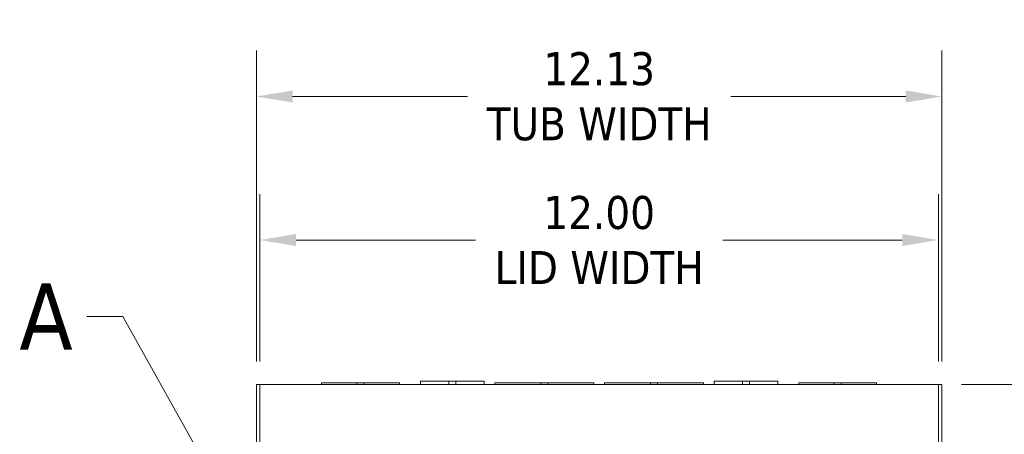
# Model space of a CAD drawing. Header units: inches. Extents: x 4 to 107, y 3 to 66.
# Tile 5 of 13: x 17.18 to 34.6, y 43.51 to 50.85. Entities that reach past the tile are written whole.
import ezdxf

# ---------------------------------------------------------------- set-up
doc = ezdxf.new("R2010")
doc.units = ezdxf.units.IN
doc.header["$LTSCALE"] = 6.5
doc.header["$MEASUREMENT"] = 0
doc.linetypes.add('DOUBLE_DASH_CHAIN', pattern=[1.2403, 0.6614, -0.0827, 0.1654, -0.0827, 0.1654, -0.0827])
for name, color, linetype, lineweight in [('Detail Boundary (ANSI)', 7, 'DOUBLE_DASH_CHAIN', 5), ('Dimension (ANSI)', 7, 'Continuous', 5), ('Visible (ANSI)', 7, 'Continuous', 5)]:
    doc.layers.add(name, color=color, linetype=linetype, lineweight=lineweight)
doc.styles.add('Label Text (ANSI)', font='tahoma.ttf')
doc.styles.add('ROMANS', font='tahoma.ttf')
doc.dimstyles.new('Default (ANSI)', dxfattribs={"dimscale": 6.5, "dimtxt": 0.09, "dimasz": 0.098425, "dimexe": 0.125, "dimexo": 0.0625, "dimgap": 0.031496, "dimtad": 0, "dimtih": 1, "dimtoh": 1, "dimrnd": 1e-08, "dimzin": 0, "dimdsep": 46, "dimtxsty": 'ROMANS', "dimcen": 0.09, "dimdle": 0.393701, "dimclrd": 256, "dimclre": 256, "dimclrt": 256, "dimadec": 0, "dimazin": 0, "dimtfac": 1.111111, "dimtofl": 0, "dimtmove": 0, "dimatfit": 3, "dimfxl": 0, "dimtolj": 1, "dimtzin": 0, "dimlwd": -1, "dimlwe": -1, "dimarcsym": 0})

# ---------------------------------------------------------------- blocks, each defined once
blk = doc.blocks.new('*D4')
at = {"layer": 'Defpoints', "color": 0}
for p in [(33.492, 49.492), (21.367, 44.392), (33.492, 44.392)]:
    blk.add_point(p, dxfattribs=at)
at = {"layer": 'Dimension (ANSI)'}
for p, q in [((21.367, 44.798), (21.367, 50.304)), ((33.492, 44.798), (33.492, 50.304)), ((22.007, 49.492), (25.101, 49.492)), ((32.852, 49.492), (29.759, 49.492))]:
    blk.add_line(p, q, dxfattribs=at)
for points in [[(22.007, 49.599), (22.007, 49.385), (21.367, 49.492)], [(32.852, 49.599), (32.852, 49.385), (33.492, 49.492)]]:
    blk.add_solid(points, dxfattribs=at)
at = {"layer": 'Dimension (ANSI)', "insert": (27.43, 49.492), "char_height": 0.585, "attachment_point": 5, "style": 'ROMANS'}
blk.add_mtext('\\A1;12.13\\PTUB WIDTH', dxfattribs=at)
blk = doc.blocks.new('*D5')
at = {"layer": 'Defpoints', "color": 0}
for p in [(33.43, 46.951), (21.43, 44.392), (33.43, 44.392)]:
    blk.add_point(p, dxfattribs=at)
at = {"layer": 'Dimension (ANSI)'}
for p, q in [((21.43, 44.798), (21.43, 47.763)), ((33.43, 44.798), (33.43, 47.763)), ((22.069, 46.951), (25.243, 46.951)), ((32.79, 46.951), (29.616, 46.951))]:
    blk.add_line(p, q, dxfattribs=at)
for points in [[(22.069, 47.057), (22.069, 46.844), (21.43, 46.951)], [(32.79, 47.057), (32.79, 46.844), (33.43, 46.951)]]:
    blk.add_solid(points, dxfattribs=at)
at = {"layer": 'Dimension (ANSI)', "insert": (27.43, 46.951), "char_height": 0.585, "attachment_point": 5, "style": 'ROMANS'}
blk.add_mtext('\\A1;12.00\\PLID WIDTH', dxfattribs=at)
blk = doc.blocks.new('*D6')
at = {"layer": 'Defpoints', "color": 0}
for p in [(33.43, 44.392), (33.43, 32.392), (37.03, 32.392)]:
    blk.add_point(p, dxfattribs=at)
at = {"layer": 'Dimension (ANSI)'}
for p, q in [((33.836, 44.392), (37.842, 44.392)), ((37.03, 43.752), (37.03, 39.393)), ((37.03, 33.031), (37.03, 37.39)), ((33.836, 32.392), (37.842, 32.392))]:
    blk.add_line(p, q, dxfattribs=at)
for points in [[(36.923, 43.752), (37.136, 43.752), (37.03, 44.392)], [(36.923, 33.031), (37.136, 33.031), (37.03, 32.392)]]:
    blk.add_solid(points, dxfattribs=at)
at = {"layer": 'Dimension (ANSI)', "insert": (37.03, 38.392), "char_height": 0.585, "attachment_point": 5, "style": 'ROMANS'}
blk.add_mtext('\\A1;12.00\\PHEIGHT', dxfattribs=at)
blk = doc.blocks.new('2dDetail0')
at = {"layer": 'Detail Boundary (ANSI)', "linetype": 'Continuous'}
for p, q in [((2.9243, 7.0149), (2.8258, 7.0149)), ((3.1741, 6.566), (2.9243, 7.0149)), ((3.1911, 6.5754), (3.1571, 6.5565)), ((3.1741, 6.566), (3.2218, 6.4803)), ((3.2218, 6.4803), (3.1911, 6.5754)), ((3.1571, 6.5565), (3.2218, 6.4803))]:
    blk.add_line(p, q, dxfattribs=at)
at = {"layer": 'Detail Boundary (ANSI)', "linetype": 'Continuous', "flags": 128}
blk.add_lwpolyline([(3.1571, 6.5565), (3.2218, 6.4803)], dxfattribs=at)
at = {"layer": 'Detail Boundary (ANSI)', "ltscale": 0.460554}
blk.add_circle((3.3259, 6.3312), 0.1818, dxfattribs=at)
at = {"layer": 'Detail Boundary (ANSI)'}
blk.add_solid([(3.1571, 6.5565), (3.2218, 6.4803), (3.1911, 6.5754), (3.1571, 6.5565)], dxfattribs=at)
at = {"layer": 'Detail Boundary (ANSI)', "insert": (2.6424, 6.9249), "char_height": 0.18, "attachment_point": 7, "style": 'Label Text (ANSI)'}
blk.add_mtext('A', dxfattribs=at)

msp = doc.modelspace()

# ---------------------------------------------------------------- linework, layer by layer
at = {"layer": 'Visible (ANSI)'}
for p, q in [((22.5222, 44.4228), (23.1472, 44.4228)), ((22.5222, 44.3916), (22.5222, 44.4228)), ((23.2722, 44.4228), (23.1472, 44.4228)), ((23.1472, 44.4228), (23.1472, 44.3916)), ((23.2722, 44.4228), (23.2722, 44.3916)), ((23.2722, 44.4228), (23.8972, 44.4228)), ((23.8972, 44.3916), (23.8972, 44.4228)), ((24.2722, 44.4541), (24.7722, 44.4541)), ((24.2722, 44.3916), (24.2722, 44.4541)), ((24.8972, 44.4541), (24.7722, 44.4541)), ((24.7722, 44.3916), (24.7722, 44.4541)), ((24.8972, 44.4541), (25.3972, 44.4541)), ((24.8972, 44.3916), (24.8972, 44.4541)), ((25.3972, 44.3916), (25.3972, 44.4541)), ((25.5847, 44.4228), (26.3972, 44.4228)), ((25.5847, 44.3916), (25.5847, 44.4228)), ((26.5222, 44.4228), (26.3972, 44.4228)), ((26.3972, 44.4228), (26.3972, 44.3916)), ((26.5222, 44.4228), (26.5222, 44.3916)), ((26.5222, 44.4228), (27.3347, 44.4228)), ((27.3347, 44.3916), (27.3347, 44.4228)), ((27.5247, 44.4228), (28.3372, 44.4228)), ((27.5247, 44.3916), (27.5247, 44.4228)), ((28.4622, 44.4228), (28.3372, 44.4228)), ((28.3372, 44.4228), (28.3372, 44.3916)), ((28.4622, 44.4228), (29.2747, 44.4228)), ((28.4622, 44.4228), (28.4622, 44.3916)), ((29.2747, 44.3916), (29.2747, 44.4228)), ((29.4622, 44.4541), (29.9622, 44.4541)), ((29.4622, 44.3916), (29.4622, 44.4541)), ((30.0872, 44.4541), (29.9622, 44.4541)), ((29.9622, 44.3916), (29.9622, 44.4541)), ((30.0872, 44.4541), (30.5872, 44.4541)), ((30.0872, 44.3916), (30.0872, 44.4541)), ((30.5872, 44.3916), (30.5872, 44.4541)), ((30.9622, 44.4228), (31.5872, 44.4228)), ((30.9622, 44.3916), (30.9622, 44.4228)), ((31.7122, 44.4228), (31.5872, 44.4228)), ((31.5872, 44.4228), (31.5872, 44.3916)), ((31.7122, 44.4228), (32.3372, 44.4228)), ((31.7122, 44.4228), (31.7122, 44.3916)), ((32.3372, 44.3916), (32.3372, 44.4228)), ((21.4297, 44.3916), (21.3672, 44.3916)), ((21.3672, 32.3916), (21.3672, 44.3916)), ((21.4297, 32.3916), (21.4297, 44.3916)), ((21.4297, 44.3916), (33.4297, 44.3916)), ((33.4922, 44.3916), (33.4297, 44.3916)), ((33.4297, 44.3916), (33.4297, 32.3916)), ((33.4922, 44.3916), (33.4922, 32.3916))]:
    msp.add_line(p, q, dxfattribs=at)

# ---------------------------------------------------------------- block references
at = {"layer": 'Detail Boundary (ANSI)', "xscale": 6.5, "yscale": 6.5, "zscale": 6.5}
msp.add_blockref('2dDetail0', (0, 0), dxfattribs=at)

# ---------------------------------------------------------------- dimensions: what is measured, and where the dimension line sits
at = {"layer": 'Dimension (ANSI)'}
for base, p1, p2, text, picture, middle in [((33.492174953, 49.491955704), (21.367174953, 44.3915990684), (33.492174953, 44.3915990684), '<>\\PTUB WIDTH', '*D4', (27.429674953, 49.491955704)), ((33.4297, 46.9507), (21.4297, 44.3916), (33.4297, 44.3916), '<>\\PLID WIDTH', '*D5', (27.4297, 46.9507))]:
    dim = msp.add_linear_dim(base=base, p1=p1, p2=p2, text=text, dimstyle='Default (ANSI)', override={"dimtih": 0, "dimtoh": 0, "dimdec": 2, "dimtp": 0, "dimtm": 0, "dimtdec": 2, "dimatfit": 1}, dxfattribs=at)
    dim.commit()
    dim.dimension.update_dxf_attribs({"geometry": picture, "text_midpoint": middle, "dimtype": 160})
dim = msp.add_linear_dim(base=(37.0299, 32.3916), p1=(33.4297, 44.3916), p2=(33.4297, 32.3916), angle=270, text='<>\\PHEIGHT', dimstyle='Default (ANSI)', override={"dimdec": 2, "dimtp": 0, "dimtm": 0, "dimtdec": 2, "dimatfit": 1}, dxfattribs=at)
dim.commit()
dim.dimension.update_dxf_attribs({"geometry": '*D6', "text_midpoint": (37.0299, 38.3916), "dimtype": 160})

doc.saveas('drawing.dxf')
